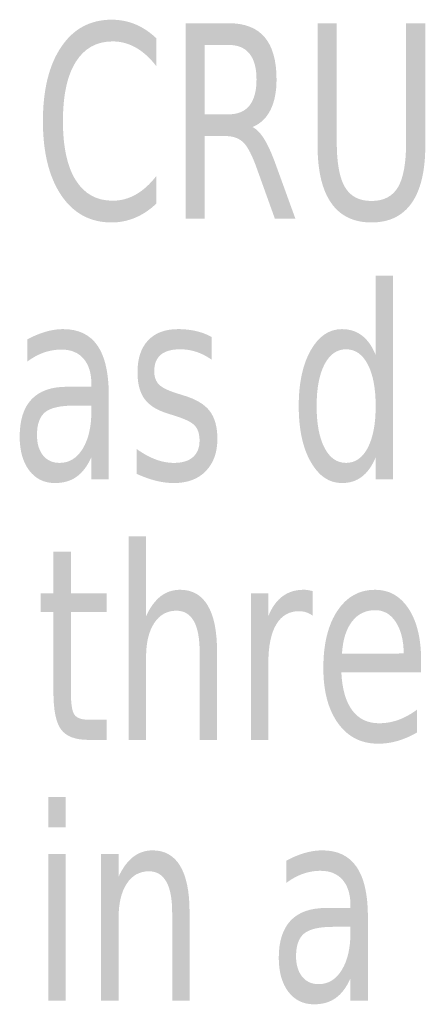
# Model space of a CAD drawing. Header units: inches. Extents: x -0.5 to 0.5, y -0.7 to 0.7.
# Tile 2 of 7: x -0.29 to -0.17, y -0.36 to -0.07. Entities that reach past the tile are written whole.
import ezdxf

# ---------------------------------------------------------------- set-up
doc = ezdxf.new("R2010")
doc.units = ezdxf.units.IN
doc.header["$MEASUREMENT"] = 0

msp = doc.modelspace()

# ---------------------------------------------------------------- hatches: boundary and pattern name
h = msp.add_hatch(color=7)
edge = h.paths.add_edge_path()
edge.add_line((-0.25089, -0.07392), (-0.25089, -0.08218))
edge.add_spline(control_points=[(-0.25089, -0.08218), (-0.25279, -0.07972), (-0.25482, -0.07789), (-0.25697, -0.07667), (-0.25912, -0.07546), (-0.26141, -0.07485), (-0.26382, -0.07485), (-0.26858, -0.07485), (-0.27222, -0.07687), (-0.27475, -0.08092), (-0.27729, -0.08496), (-0.27855, -0.09081), (-0.27855, -0.09846), (-0.27855, -0.10608), (-0.27729, -0.11191), (-0.27475, -0.11596), (-0.27222, -0.12), (-0.26858, -0.12202), (-0.26382, -0.12202), (-0.26141, -0.12202), (-0.25912, -0.12142), (-0.25697, -0.1202), (-0.25482, -0.11899), (-0.25279, -0.11715), (-0.25089, -0.1147)], knot_values=[0, 0, 0, 0, 1, 1, 1, 2, 2, 2, 3, 3, 3, 4, 4, 4, 5, 5, 5, 6, 6, 6, 7, 7, 7, 8, 8, 8, 8], degree=3, periodic=0)
edge.add_line((-0.25089, -0.1147), (-0.25089, -0.12288))
edge.add_spline(control_points=[(-0.25089, -0.12288), (-0.25286, -0.12474), (-0.25494, -0.12613), (-0.25716, -0.12706), (-0.25937, -0.12799), (-0.26169, -0.12846), (-0.26413, -0.12846), (-0.27046, -0.12846), (-0.27543, -0.12578), (-0.27905, -0.12042), (-0.28267, -0.11505), (-0.28448, -0.10773), (-0.28448, -0.09846), (-0.28448, -0.08915), (-0.28267, -0.08182), (-0.27905, -0.07646), (-0.27543, -0.0711), (-0.27046, -0.06842), (-0.26413, -0.06842), (-0.26165, -0.06842), (-0.25931, -0.06888), (-0.25709, -0.06979), (-0.25488, -0.07071), (-0.25282, -0.07209), (-0.25089, -0.07392)], knot_values=[0, 0, 0, 0, 1, 1, 1, 2, 2, 2, 3, 3, 3, 4, 4, 4, 5, 5, 5, 6, 6, 6, 7, 7, 7, 8, 8, 8, 8], degree=3, periodic=0)
h = msp.add_hatch(color=7)
edge = h.paths.add_edge_path()
edge.add_spline(control_points=[(-0.22243, -0.1002), (-0.22121, -0.10077), (-0.22003, -0.10198), (-0.21889, -0.10384), (-0.21775, -0.10571), (-0.21661, -0.10826), (-0.21545, -0.11152)], knot_values=[0, 0, 0, 0, 1, 1, 1, 2, 2, 2, 2], degree=3, periodic=0)
edge.add_line((-0.21545, -0.11152), (-0.20971, -0.12733))
edge.add_line((-0.20971, -0.12733), (-0.21579, -0.12733))
edge.add_line((-0.21579, -0.12733), (-0.22112, -0.11249))
edge.add_spline(control_points=[(-0.22112, -0.11249), (-0.22249, -0.10861), (-0.22382, -0.10604), (-0.22511, -0.10478), (-0.2264, -0.10351), (-0.22816, -0.10288), (-0.2304, -0.10288)], knot_values=[0, 0, 0, 0, 1, 1, 1, 2, 2, 2, 2], degree=3, periodic=0)
edge.add_line((-0.2304, -0.10288), (-0.23654, -0.10288))
edge.add_line((-0.23654, -0.10288), (-0.23654, -0.12733))
edge.add_line((-0.23654, -0.12733), (-0.24218, -0.12733))
edge.add_line((-0.24218, -0.12733), (-0.24218, -0.06946))
edge.add_line((-0.24218, -0.06946), (-0.22947, -0.06946))
edge.add_spline(control_points=[(-0.22947, -0.06946), (-0.22469, -0.06946), (-0.22113, -0.07085), (-0.2188, -0.07361), (-0.21646, -0.07638), (-0.21529, -0.08055), (-0.21529, -0.08613), (-0.21529, -0.08977), (-0.2159, -0.0928), (-0.21711, -0.0952), (-0.21832, -0.0976), (-0.22009, -0.09927), (-0.22243, -0.1002)], knot_values=[0, 0, 0, 0, 1, 1, 1, 2, 2, 2, 3, 3, 3, 4, 4, 4, 4], degree=3, periodic=0)
edge = h.paths.add_edge_path(flags=0)
edge.add_line((-0.23654, -0.0759), (-0.23654, -0.09644))
edge.add_line((-0.23654, -0.09644), (-0.22947, -0.09644))
edge.add_spline(control_points=[(-0.22947, -0.09644), (-0.22674, -0.09644), (-0.22468, -0.09557), (-0.2233, -0.09383), (-0.22191, -0.09208), (-0.22122, -0.08952), (-0.22122, -0.08613), (-0.22122, -0.08275), (-0.22191, -0.08019), (-0.2233, -0.07848), (-0.22468, -0.07676), (-0.22674, -0.0759), (-0.22947, -0.0759)], knot_values=[0, 0, 0, 0, 1, 1, 1, 2, 2, 2, 3, 3, 3, 4, 4, 4, 4], degree=3, periodic=0)
edge.add_line((-0.22947, -0.0759), (-0.23654, -0.0759))
h = msp.add_hatch(color=7)
edge = h.paths.add_edge_path()
edge.add_line((-0.20314, -0.06946), (-0.19746, -0.06946))
edge.add_line((-0.19746, -0.06946), (-0.19746, -0.10462))
edge.add_spline(control_points=[(-0.19746, -0.10462), (-0.19746, -0.11082), (-0.19665, -0.11529), (-0.19503, -0.11801), (-0.19341, -0.12074), (-0.19079, -0.1221), (-0.18717, -0.1221), (-0.18355, -0.1221), (-0.18094, -0.12074), (-0.17932, -0.11801), (-0.17771, -0.11529), (-0.17691, -0.11082), (-0.17691, -0.10462)], knot_values=[0, 0, 0, 0, 1, 1, 1, 2, 2, 2, 3, 3, 3, 4, 4, 4, 4], degree=3, periodic=0)
edge.add_line((-0.17691, -0.10462), (-0.17691, -0.06946))
edge.add_line((-0.17691, -0.06946), (-0.17123, -0.06946))
edge.add_line((-0.17123, -0.06946), (-0.17123, -0.10559))
edge.add_spline(control_points=[(-0.17123, -0.10559), (-0.17123, -0.11313), (-0.17257, -0.11883), (-0.17526, -0.12268), (-0.17795, -0.12653), (-0.18192, -0.12846), (-0.18717, -0.12846), (-0.19244, -0.12846), (-0.19642, -0.12653), (-0.19911, -0.12268), (-0.2018, -0.11883), (-0.20314, -0.11313), (-0.20314, -0.10559)], knot_values=[0, 0, 0, 0, 1, 1, 1, 2, 2, 2, 3, 3, 3, 4, 4, 4, 4], degree=3, periodic=0)
edge.add_line((-0.20314, -0.10559), (-0.20314, -0.06946))
h = msp.add_hatch(color=7)
edge = h.paths.add_edge_path()
edge.add_line((-0.18593, -0.16769), (-0.18593, -0.1442))
edge.add_line((-0.18593, -0.1442), (-0.18078, -0.1442))
edge.add_line((-0.18078, -0.1442), (-0.18078, -0.20451))
edge.add_line((-0.18078, -0.20451), (-0.18593, -0.20451))
edge.add_line((-0.18593, -0.20451), (-0.18593, -0.198))
edge.add_spline(control_points=[(-0.18593, -0.198), (-0.187, -0.20058), (-0.18836, -0.2025), (-0.19001, -0.20375), (-0.19165, -0.20501), (-0.19363, -0.20563), (-0.19595, -0.20563), (-0.19973, -0.20563), (-0.2028, -0.20354), (-0.20517, -0.19935), (-0.20754, -0.19517), (-0.20872, -0.18966), (-0.20872, -0.18284), (-0.20872, -0.17602), (-0.20754, -0.17052), (-0.20517, -0.16633), (-0.2028, -0.16214), (-0.19973, -0.16005), (-0.19595, -0.16005), (-0.19363, -0.16005), (-0.19165, -0.16068), (-0.19001, -0.16193), (-0.18836, -0.16318), (-0.187, -0.1651), (-0.18593, -0.16769)], knot_values=[0, 0, 0, 0, 1, 1, 1, 2, 2, 2, 3, 3, 3, 4, 4, 4, 5, 5, 5, 6, 6, 6, 7, 7, 7, 8, 8, 8, 8], degree=3, periodic=0)
edge = h.paths.add_edge_path(flags=0)
edge.add_spline(control_points=[(-0.20342, -0.18284), (-0.20342, -0.18809), (-0.20264, -0.1922), (-0.20109, -0.19519), (-0.19954, -0.19817), (-0.19741, -0.19966), (-0.1947, -0.19966), (-0.19198, -0.19966), (-0.18983, -0.19817), (-0.18827, -0.19519), (-0.18671, -0.1922), (-0.18593, -0.18809), (-0.18593, -0.18284), (-0.18593, -0.1776), (-0.18671, -0.17348), (-0.18827, -0.1705), (-0.18983, -0.16751), (-0.19198, -0.16602), (-0.1947, -0.16602), (-0.19741, -0.16602), (-0.19954, -0.16751), (-0.20109, -0.1705), (-0.20264, -0.17348), (-0.20342, -0.1776), (-0.20342, -0.18284)], knot_values=[0, 0, 0, 0, 1, 1, 1, 2, 2, 2, 3, 3, 3, 4, 4, 4, 5, 5, 5, 6, 6, 6, 7, 7, 7, 8, 8, 8, 8], degree=3, periodic=0)
h = msp.add_hatch(color=7)
edge = h.paths.add_edge_path()
edge.add_line((-0.26497, -0.17974), (-0.26497, -0.20451))
edge.add_line((-0.26497, -0.20451), (-0.27012, -0.20451))
edge.add_line((-0.27012, -0.20451), (-0.27012, -0.19792))
edge.add_spline(control_points=[(-0.27012, -0.19792), (-0.27128, -0.20056), (-0.27273, -0.2025), (-0.27448, -0.20375), (-0.27622, -0.20501), (-0.27837, -0.20563), (-0.28091, -0.20563), (-0.28411, -0.20563), (-0.28666, -0.20439), (-0.28854, -0.20189), (-0.29042, -0.1994), (-0.29136, -0.19606), (-0.29136, -0.19187), (-0.29136, -0.18699), (-0.29019, -0.18331), (-0.28784, -0.18083), (-0.28549, -0.17835), (-0.28198, -0.17711), (-0.27731, -0.17711)], knot_values=[0, 0, 0, 0, 1, 1, 1, 2, 2, 2, 3, 3, 3, 4, 4, 4, 5, 5, 5, 6, 6, 6, 6], degree=3, periodic=0)
edge.add_line((-0.27731, -0.17711), (-0.27012, -0.17711))
edge.add_line((-0.27012, -0.17711), (-0.27012, -0.17641))
edge.add_spline(control_points=[(-0.27012, -0.17641), (-0.27012, -0.17313), (-0.27089, -0.17059), (-0.27244, -0.16879), (-0.27399, -0.167), (-0.27618, -0.1661), (-0.27899, -0.1661), (-0.28076, -0.1661), (-0.2825, -0.16639), (-0.2842, -0.16699), (-0.28589, -0.16758), (-0.28752, -0.16848), (-0.2891, -0.16966)], knot_values=[0, 0, 0, 0, 1, 1, 1, 2, 2, 2, 3, 3, 3, 4, 4, 4, 4], degree=3, periodic=0)
edge.add_line((-0.2891, -0.16966), (-0.2891, -0.16307))
edge.add_spline(control_points=[(-0.2891, -0.16307), (-0.28721, -0.16207), (-0.28539, -0.16131), (-0.28362, -0.16081), (-0.28186, -0.1603), (-0.28013, -0.16005), (-0.27846, -0.16005), (-0.27393, -0.16005), (-0.27055, -0.16168), (-0.26832, -0.16493), (-0.26609, -0.16819), (-0.26497, -0.17313), (-0.26497, -0.17974)], knot_values=[0, 0, 0, 0, 1, 1, 1, 2, 2, 2, 3, 3, 3, 4, 4, 4, 4], degree=3, periodic=0)
edge = h.paths.add_edge_path(flags=0)
edge.add_spline(control_points=[(-0.2752, -0.18269), (-0.27936, -0.18269), (-0.28224, -0.18335), (-0.28384, -0.18466), (-0.28544, -0.18598), (-0.28624, -0.18823), (-0.28624, -0.19141), (-0.28624, -0.19394), (-0.28564, -0.19595), (-0.28444, -0.19744), (-0.28325, -0.19892), (-0.28161, -0.19966), (-0.27955, -0.19966), (-0.27669, -0.19966), (-0.27441, -0.19826), (-0.27269, -0.19546), (-0.27098, -0.19266), (-0.27012, -0.18893), (-0.27012, -0.18428)], knot_values=[0, 0, 0, 0, 1, 1, 1, 2, 2, 2, 3, 3, 3, 4, 4, 4, 5, 5, 5, 6, 6, 6, 6], degree=3, periodic=0)
edge.add_line((-0.27012, -0.18428), (-0.27012, -0.18269))
edge.add_line((-0.27012, -0.18269), (-0.2752, -0.18269))
h = msp.add_hatch(color=7)
edge = h.paths.add_edge_path()
edge.add_line((-0.23449, -0.16238), (-0.23449, -0.16912))
edge.add_spline(control_points=[(-0.23449, -0.16912), (-0.23594, -0.16809), (-0.23744, -0.16731), (-0.239, -0.1668), (-0.24056, -0.16628), (-0.24218, -0.16602), (-0.24385, -0.16602), (-0.2464, -0.16602), (-0.24831, -0.16656), (-0.24959, -0.16765), (-0.25087, -0.16873), (-0.25151, -0.17036), (-0.25151, -0.17253), (-0.25151, -0.17419), (-0.25105, -0.17548), (-0.25013, -0.17643), (-0.24921, -0.17737), (-0.24738, -0.17827), (-0.24463, -0.17912)], knot_values=[0, 0, 0, 0, 1, 1, 1, 2, 2, 2, 3, 3, 3, 4, 4, 4, 5, 5, 5, 6, 6, 6, 6], degree=3, periodic=0)
edge.add_line((-0.24463, -0.17912), (-0.24289, -0.17966))
edge.add_spline(control_points=[(-0.24289, -0.17966), (-0.23923, -0.18075), (-0.23664, -0.18228), (-0.23511, -0.18426), (-0.23358, -0.18623), (-0.23281, -0.18899), (-0.23281, -0.19253), (-0.23281, -0.19656), (-0.23396, -0.19976), (-0.23626, -0.20211), (-0.23855, -0.20446), (-0.2417, -0.20563), (-0.24571, -0.20563), (-0.24739, -0.20563), (-0.24914, -0.20541), (-0.25096, -0.20496), (-0.25277, -0.2045), (-0.25469, -0.20383), (-0.25669, -0.20292)], knot_values=[0, 0, 0, 0, 1, 1, 1, 2, 2, 2, 3, 3, 3, 4, 4, 4, 5, 5, 5, 6, 6, 6, 6], degree=3, periodic=0)
edge.add_line((-0.25669, -0.20292), (-0.25669, -0.19556))
edge.add_spline(control_points=[(-0.25669, -0.19556), (-0.25479, -0.19693), (-0.25292, -0.19795), (-0.25108, -0.19864), (-0.24924, -0.19932), (-0.24742, -0.19966), (-0.24562, -0.19966), (-0.2432, -0.19966), (-0.24134, -0.19909), (-0.24004, -0.19794), (-0.23874, -0.19679), (-0.23809, -0.19517), (-0.23809, -0.19308), (-0.23809, -0.19114), (-0.23856, -0.18965), (-0.2395, -0.18862), (-0.24044, -0.18758), (-0.2425, -0.18659), (-0.24568, -0.18563)], knot_values=[0, 0, 0, 0, 1, 1, 1, 2, 2, 2, 3, 3, 3, 4, 4, 4, 5, 5, 5, 6, 6, 6, 6], degree=3, periodic=0)
edge.add_line((-0.24568, -0.18563), (-0.24745, -0.18505))
edge.add_spline(control_points=[(-0.24745, -0.18505), (-0.25063, -0.18412), (-0.25293, -0.18269), (-0.25435, -0.18077), (-0.25577, -0.17884), (-0.25647, -0.1762), (-0.25647, -0.17284), (-0.25647, -0.16876), (-0.25543, -0.16561), (-0.25334, -0.16338), (-0.25125, -0.16116), (-0.2483, -0.16005), (-0.24447, -0.16005), (-0.24257, -0.16005), (-0.24078, -0.16024), (-0.23911, -0.16063), (-0.23744, -0.16102), (-0.2359, -0.1616), (-0.23449, -0.16238)], knot_values=[0, 0, 0, 0, 1, 1, 1, 2, 2, 2, 3, 3, 3, 4, 4, 4, 5, 5, 5, 6, 6, 6, 6], degree=3, periodic=0)
h = msp.add_hatch(color=7)
edge = h.paths.add_edge_path()
edge.add_line((-0.23291, -0.25548), (-0.23291, -0.28169))
edge.add_line((-0.23291, -0.28169), (-0.23806, -0.28169))
edge.add_line((-0.23806, -0.28169), (-0.23806, -0.25572))
edge.add_spline(control_points=[(-0.23806, -0.25572), (-0.23806, -0.25161), (-0.23863, -0.24853), (-0.23979, -0.24649), (-0.24095, -0.24445), (-0.24268, -0.24343), (-0.24497, -0.24343), (-0.24774, -0.24343), (-0.24993, -0.24466), (-0.25153, -0.24711), (-0.25313, -0.24957), (-0.25393, -0.25291), (-0.25393, -0.25715)], knot_values=[0, 0, 0, 0, 1, 1, 1, 2, 2, 2, 3, 3, 3, 4, 4, 4, 4], degree=3, periodic=0)
edge.add_line((-0.25393, -0.25715), (-0.25393, -0.28169))
edge.add_line((-0.25393, -0.28169), (-0.25911, -0.28169))
edge.add_line((-0.25911, -0.28169), (-0.25911, -0.22137))
edge.add_line((-0.25911, -0.22137), (-0.25393, -0.22137))
edge.add_line((-0.25393, -0.22137), (-0.25393, -0.24502))
edge.add_spline(control_points=[(-0.25393, -0.24502), (-0.25271, -0.24241), (-0.25127, -0.24046), (-0.24961, -0.23916), (-0.24794, -0.23787), (-0.24601, -0.23723), (-0.24382, -0.23723), (-0.24025, -0.23723), (-0.23753, -0.23877), (-0.23568, -0.24186), (-0.23383, -0.24495), (-0.23291, -0.24949), (-0.23291, -0.25548)], knot_values=[0, 0, 0, 0, 1, 1, 1, 2, 2, 2, 3, 3, 3, 4, 4, 4, 4], degree=3, periodic=0)
h = msp.add_hatch(color=7)
edge = h.paths.add_edge_path()
edge.add_line((-0.2762, -0.22595), (-0.2762, -0.23827))
edge.add_line((-0.2762, -0.23827), (-0.26562, -0.23827))
edge.add_line((-0.26562, -0.23827), (-0.26562, -0.24382))
edge.add_line((-0.26562, -0.24382), (-0.2762, -0.24382))
edge.add_line((-0.2762, -0.24382), (-0.2762, -0.26738))
edge.add_spline(control_points=[(-0.2762, -0.26738), (-0.2762, -0.27092), (-0.27585, -0.2732), (-0.27516, -0.2742), (-0.27446, -0.27521), (-0.27305, -0.27572), (-0.27092, -0.27572)], knot_values=[0, 0, 0, 0, 1, 1, 1, 2, 2, 2, 2], degree=3, periodic=0)
edge.add_line((-0.27092, -0.27572), (-0.26562, -0.27572))
edge.add_line((-0.26562, -0.27572), (-0.26562, -0.28169))
edge.add_line((-0.26562, -0.28169), (-0.27092, -0.28169))
edge.add_spline(control_points=[(-0.27092, -0.28169), (-0.27487, -0.28169), (-0.2776, -0.28066), (-0.27911, -0.2786), (-0.28062, -0.27655), (-0.28137, -0.27281), (-0.28137, -0.26738)], knot_values=[0, 0, 0, 0, 1, 1, 1, 2, 2, 2, 2], degree=3, periodic=0)
edge.add_line((-0.28137, -0.26738), (-0.28137, -0.24382))
edge.add_line((-0.28137, -0.24382), (-0.28513, -0.24382))
edge.add_line((-0.28513, -0.24382), (-0.28513, -0.23827))
edge.add_line((-0.28513, -0.23827), (-0.28137, -0.23827))
edge.add_line((-0.28137, -0.23827), (-0.28137, -0.22595))
edge.add_line((-0.28137, -0.22595), (-0.2762, -0.22595))
h = msp.add_hatch(color=7)
edge = h.paths.add_edge_path()
edge.add_spline(control_points=[(-0.20457, -0.24494), (-0.20514, -0.24448), (-0.20578, -0.24413), (-0.20646, -0.24391), (-0.20714, -0.24369), (-0.20788, -0.24358), (-0.20869, -0.24358), (-0.2116, -0.24358), (-0.21384, -0.2449), (-0.21539, -0.24752), (-0.21694, -0.25014), (-0.21771, -0.25391), (-0.21771, -0.25882)], knot_values=[0, 0, 0, 0, 1, 1, 1, 2, 2, 2, 3, 3, 3, 4, 4, 4, 4], degree=3, periodic=0)
edge.add_line((-0.21771, -0.25882), (-0.21771, -0.28169))
edge.add_line((-0.21771, -0.28169), (-0.22289, -0.28169))
edge.add_line((-0.22289, -0.28169), (-0.22289, -0.23827))
edge.add_line((-0.22289, -0.23827), (-0.21771, -0.23827))
edge.add_line((-0.21771, -0.23827), (-0.21771, -0.24502))
edge.add_spline(control_points=[(-0.21771, -0.24502), (-0.21664, -0.24238), (-0.21523, -0.24042), (-0.2135, -0.23915), (-0.21176, -0.23787), (-0.20966, -0.23723), (-0.2072, -0.23723), (-0.20685, -0.23723), (-0.20646, -0.23726), (-0.20602, -0.23732), (-0.20559, -0.23739), (-0.20511, -0.23749), (-0.2046, -0.23761)], knot_values=[0, 0, 0, 0, 1, 1, 1, 2, 2, 2, 3, 3, 3, 4, 4, 4, 4], degree=3, periodic=0)
edge.add_line((-0.2046, -0.23761), (-0.20457, -0.24494))
h = msp.add_hatch(color=7)
edge = h.paths.add_edge_path()
edge.add_line((-0.17247, -0.2582), (-0.17247, -0.26169))
edge.add_line((-0.17247, -0.26169), (-0.1961, -0.26169))
edge.add_spline(control_points=[(-0.1961, -0.26169), (-0.19587, -0.26659), (-0.1948, -0.27034), (-0.19289, -0.27291), (-0.19098, -0.27548), (-0.18833, -0.27676), (-0.18494, -0.27676), (-0.18295, -0.27676), (-0.18104, -0.27643), (-0.17918, -0.27576), (-0.17733, -0.27508), (-0.1755, -0.27408), (-0.17368, -0.27273)], knot_values=[0, 0, 0, 0, 1, 1, 1, 2, 2, 2, 3, 3, 3, 4, 4, 4, 4], degree=3, periodic=0)
edge.add_line((-0.17368, -0.27273), (-0.17368, -0.27948))
edge.add_spline(control_points=[(-0.17368, -0.27948), (-0.17552, -0.28056), (-0.17741, -0.28139), (-0.17934, -0.28196), (-0.18127, -0.28253), (-0.18323, -0.28281), (-0.18522, -0.28281), (-0.19022, -0.28281), (-0.19417, -0.28079), (-0.19708, -0.27676), (-0.19998, -0.27273), (-0.20143, -0.26728), (-0.20143, -0.26041), (-0.20143, -0.2533), (-0.20005, -0.24766), (-0.19729, -0.24349), (-0.19453, -0.23931), (-0.19081, -0.23723), (-0.18612, -0.23723), (-0.18192, -0.23723), (-0.1786, -0.23911), (-0.17615, -0.24287), (-0.1737, -0.24663), (-0.17247, -0.25174), (-0.17247, -0.2582)], knot_values=[0, 0, 0, 0, 1, 1, 1, 2, 2, 2, 3, 3, 3, 4, 4, 4, 5, 5, 5, 6, 6, 6, 7, 7, 7, 8, 8, 8, 8], degree=3, periodic=0)
edge = h.paths.add_edge_path(flags=0)
edge.add_spline(control_points=[(-0.17762, -0.2561), (-0.17766, -0.2522), (-0.17845, -0.24909), (-0.17998, -0.24676), (-0.18151, -0.24444), (-0.18353, -0.24327), (-0.18605, -0.24327), (-0.18893, -0.24327), (-0.19123, -0.2444), (-0.19295, -0.24665), (-0.19468, -0.24889), (-0.19567, -0.25206), (-0.19591, -0.25614)], knot_values=[0, 0, 0, 0, 1, 1, 1, 2, 2, 2, 3, 3, 3, 4, 4, 4, 4], degree=3, periodic=0)
edge.add_line((-0.19591, -0.25614), (-0.17762, -0.2561))
for points in [[(-0.28291, -0.29855), (-0.27779, -0.29855), (-0.27779, -0.30758), (-0.28291, -0.30758), (-0.28291, -0.29855)], [(-0.28291, -0.31545), (-0.27779, -0.31545), (-0.27779, -0.35886), (-0.28291, -0.35886), (-0.28291, -0.31545)]]:
    msp.add_hatch(color=7).paths.add_polyline_path(points)
h = msp.add_hatch(color=7)
edge = h.paths.add_edge_path()
edge.add_line((-0.24105, -0.33266), (-0.24105, -0.35886))
edge.add_line((-0.24105, -0.35886), (-0.2462, -0.35886))
edge.add_line((-0.2462, -0.35886), (-0.2462, -0.33289))
edge.add_spline(control_points=[(-0.2462, -0.33289), (-0.2462, -0.32878), (-0.24677, -0.32571), (-0.24793, -0.32367), (-0.24909, -0.32163), (-0.25082, -0.3206), (-0.25311, -0.3206), (-0.25588, -0.3206), (-0.25807, -0.32183), (-0.25967, -0.32429), (-0.26127, -0.32674), (-0.26207, -0.33009), (-0.26207, -0.33433)], knot_values=[0, 0, 0, 0, 1, 1, 1, 2, 2, 2, 3, 3, 3, 4, 4, 4, 4], degree=3, periodic=0)
edge.add_line((-0.26207, -0.33433), (-0.26207, -0.35886))
edge.add_line((-0.26207, -0.35886), (-0.26725, -0.35886))
edge.add_line((-0.26725, -0.35886), (-0.26725, -0.31545))
edge.add_line((-0.26725, -0.31545), (-0.26207, -0.31545))
edge.add_line((-0.26207, -0.31545), (-0.26207, -0.32219))
edge.add_spline(control_points=[(-0.26207, -0.32219), (-0.26085, -0.31958), (-0.25941, -0.31763), (-0.25775, -0.31634), (-0.25608, -0.31505), (-0.25415, -0.3144), (-0.25196, -0.3144), (-0.24839, -0.3144), (-0.24567, -0.31595), (-0.24382, -0.31903), (-0.24197, -0.32212), (-0.24105, -0.32666), (-0.24105, -0.33266)], knot_values=[0, 0, 0, 0, 1, 1, 1, 2, 2, 2, 3, 3, 3, 4, 4, 4, 4], degree=3, periodic=0)
h = msp.add_hatch(color=7)
edge = h.paths.add_edge_path()
edge.add_line((-0.18824, -0.33409), (-0.18824, -0.35886))
edge.add_line((-0.18824, -0.35886), (-0.19339, -0.35886))
edge.add_line((-0.19339, -0.35886), (-0.19339, -0.35227))
edge.add_spline(control_points=[(-0.19339, -0.35227), (-0.19454, -0.35491), (-0.196, -0.35685), (-0.19774, -0.35811), (-0.19949, -0.35936), (-0.20164, -0.35999), (-0.20418, -0.35999), (-0.20738, -0.35999), (-0.20993, -0.35874), (-0.21181, -0.35625), (-0.21369, -0.35375), (-0.21463, -0.35041), (-0.21463, -0.34623), (-0.21463, -0.34134), (-0.21345, -0.33766), (-0.21111, -0.33518), (-0.20876, -0.3327), (-0.20525, -0.33146), (-0.20058, -0.33146)], knot_values=[0, 0, 0, 0, 1, 1, 1, 2, 2, 2, 3, 3, 3, 4, 4, 4, 5, 5, 5, 6, 6, 6, 6], degree=3, periodic=0)
edge.add_line((-0.20058, -0.33146), (-0.19339, -0.33146))
edge.add_line((-0.19339, -0.33146), (-0.19339, -0.33076))
edge.add_spline(control_points=[(-0.19339, -0.33076), (-0.19339, -0.32748), (-0.19416, -0.32494), (-0.19571, -0.32314), (-0.19726, -0.32135), (-0.19944, -0.32045), (-0.20226, -0.32045), (-0.20403, -0.32045), (-0.20577, -0.32075), (-0.20747, -0.32134), (-0.20916, -0.32194), (-0.21079, -0.32283), (-0.21236, -0.32402)], knot_values=[0, 0, 0, 0, 1, 1, 1, 2, 2, 2, 3, 3, 3, 4, 4, 4, 4], degree=3, periodic=0)
edge.add_line((-0.21236, -0.32402), (-0.21236, -0.31743))
edge.add_spline(control_points=[(-0.21236, -0.31743), (-0.21048, -0.31642), (-0.20866, -0.31566), (-0.20689, -0.31516), (-0.20512, -0.31465), (-0.2034, -0.3144), (-0.20173, -0.3144), (-0.1972, -0.3144), (-0.19382, -0.31603), (-0.19159, -0.31929), (-0.18936, -0.32254), (-0.18824, -0.32748), (-0.18824, -0.33409)], knot_values=[0, 0, 0, 0, 1, 1, 1, 2, 2, 2, 3, 3, 3, 4, 4, 4, 4], degree=3, periodic=0)
edge = h.paths.add_edge_path(flags=0)
edge.add_spline(control_points=[(-0.19847, -0.33704), (-0.20263, -0.33704), (-0.20551, -0.3377), (-0.20711, -0.33902), (-0.20871, -0.34033), (-0.20951, -0.34258), (-0.20951, -0.34576), (-0.20951, -0.34829), (-0.20891, -0.3503), (-0.20771, -0.35179), (-0.20651, -0.35327), (-0.20488, -0.35402), (-0.20281, -0.35402), (-0.19996, -0.35402), (-0.19768, -0.35261), (-0.19596, -0.34981), (-0.19424, -0.34701), (-0.19339, -0.34328), (-0.19339, -0.33863)], knot_values=[0, 0, 0, 0, 1, 1, 1, 2, 2, 2, 3, 3, 3, 4, 4, 4, 5, 5, 5, 6, 6, 6, 6], degree=3, periodic=0)
edge.add_line((-0.19339, -0.33863), (-0.19339, -0.33704))
edge.add_line((-0.19339, -0.33704), (-0.19847, -0.33704))

doc.saveas('drawing.dxf')
